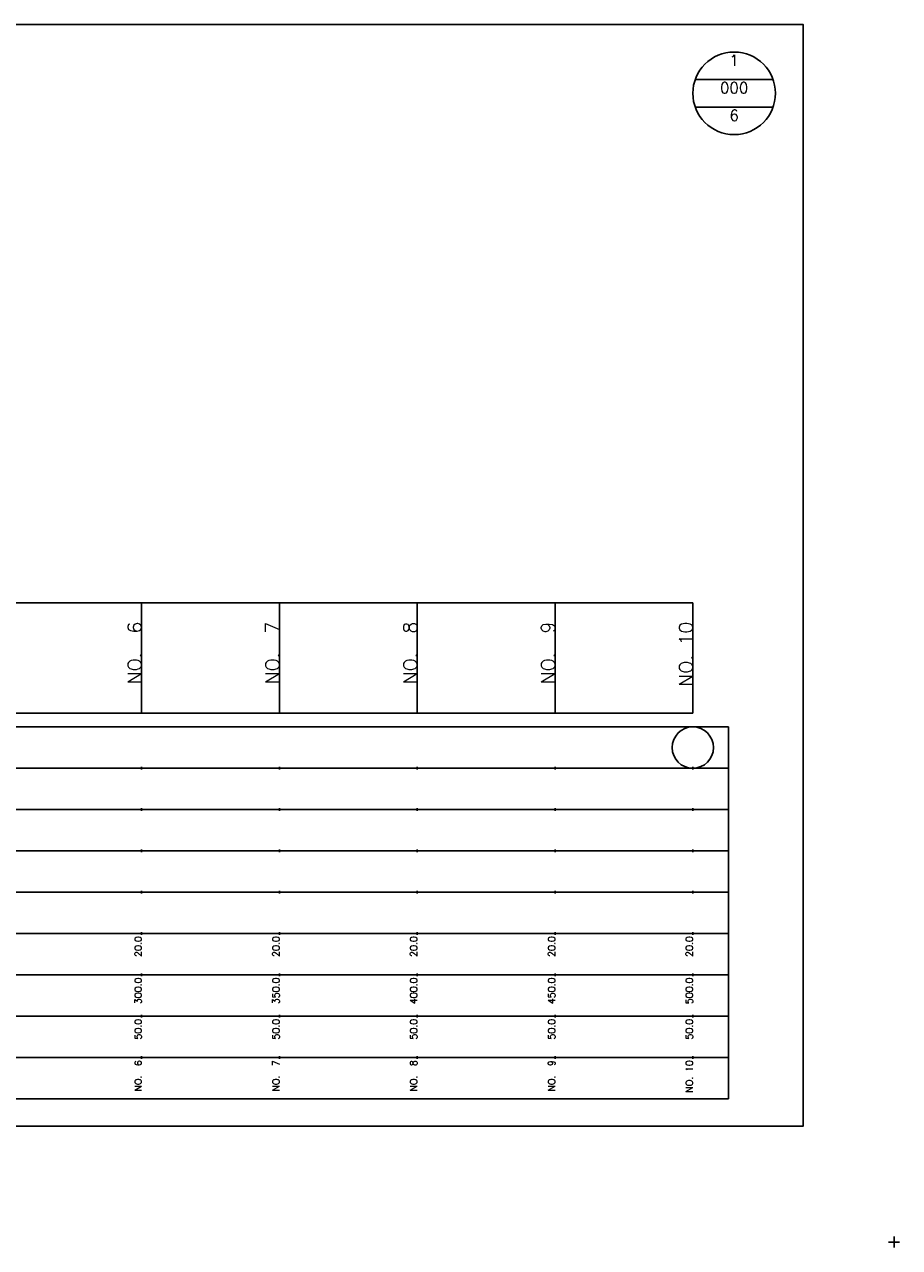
# Model space of a CAD drawing. Extents: x -504 to 685, y -2 to 968.
# Tile 3 of 5: x 367 to 685, y -2 to 442. Entities that reach past the tile are written whole.
import ezdxf
from ezdxf.enums import TextEntityAlignment as Align

# ---------------------------------------------------------------- set-up
doc = ezdxf.new("R2010")
doc.units = 0
doc.header["$LTSCALE"] = 5
for name, color, linetype in [('BOX', 5, 'CONTINUOUS'), ('DT1', 3, 'CONTINUOUS'), ('DT2', 6, 'CONTINUOUS'), ('LT1', 4, 'CONTINUOUS'), ('ST1', 7, 'CONTINUOUS')]:
    doc.layers.add(name, color=color, linetype=linetype)
doc.styles.add('GHS', font='ROMANS.shx', dxfattribs={"bigfont": 'GHS.shx'})

msp = doc.modelspace()

# ---------------------------------------------------------------- linework, layer by layer
at = {"layer": 'BOX'}
msp.add_lwpolyline([(50, 42), (650, 42), (650, 442), (50, 442), (50, 42)], dxfattribs=at)
at = {"layer": 'LT1'}
for p, q in [((410, 192), (410, 232)), ((460, 192), (460, 232)), ((510, 192), (510, 232)), ((560, 192), (560, 232)), ((610, 192), (610, 232)), ((410, 225.69), (410, 226.69)), ((460, 225.69), (460, 226.69)), ((510, 225.69), (510, 226.69)), ((560, 225.69), (560, 226.69)), ((610, 225.69), (610, 226.69)), ((110, 192), (610, 192)), ((410, 171.5), (410, 172.5)), ((460, 171.5), (460, 172.5)), ((510, 171.5), (510, 172.5)), ((560, 171.5), (560, 172.5)), ((610, 171.5), (610, 172.5)), ((410, 156.5), (410, 157.5)), ((460, 156.5), (460, 157.5)), ((510, 156.5), (510, 157.5)), ((560, 156.5), (560, 157.5)), ((610, 156.5), (610, 157.5)), ((410, 141.5), (410, 142.5)), ((460, 141.5), (460, 142.5)), ((510, 141.5), (510, 142.5)), ((560, 141.5), (560, 142.5)), ((610, 141.5), (610, 142.5)), ((410, 126.5), (410, 127.5)), ((460, 126.5), (460, 127.5)), ((510, 126.5), (510, 127.5)), ((560, 126.5), (560, 127.5)), ((610, 126.5), (610, 127.5)), ((410, 111.5), (410, 112.5)), ((460, 111.5), (460, 112.5)), ((510, 111.5), (510, 112.5)), ((560, 111.5), (560, 112.5)), ((610, 111.5), (610, 112.5)), ((410, 96.5), (410, 97.5)), ((460, 96.5), (460, 97.5)), ((510, 96.5), (510, 97.5)), ((560, 96.5), (560, 97.5)), ((610, 96.5), (610, 97.5)), ((410, 81.5), (410, 82.5)), ((460, 81.5), (460, 82.5)), ((510, 81.5), (510, 82.5)), ((560, 81.5), (560, 82.5)), ((610, 81.5), (610, 82.5)), ((410, 66.5), (410, 67.5)), ((460, 66.5), (460, 67.5)), ((510, 66.5), (510, 67.5)), ((560, 66.5), (560, 67.5)), ((610, 66.5), (610, 67.5))]:
    msp.add_line(p, q, dxfattribs=at)
msp.add_lwpolyline([(110, 232), (160, 232), (210, 232), (260, 232), (310, 232), (360, 232), (410, 232), (460, 232), (510, 232), (560, 232), (610, 232)], dxfattribs=at)
at = {"layer": 'ST1', "linetype": 'CONTINUOUS'}
for p, q in [((639.14, 422), (610.86, 422)), ((639.14, 412), (610.86, 412))]:
    msp.add_line(p, q, dxfattribs=at)
at = {"layer": 'ST1'}
for p, q in [((80, 187), (623, 187)), ((623, 52), (623, 187)), ((87.5, 172), (623, 172)), ((80, 157), (623, 157)), ((87.5, 142), (623, 142)), ((80, 127), (623, 127)), ((80, 112), (623, 112)), ((80, 97), (623, 97)), ((80, 82), (623, 82)), ((80, 67), (623, 67)), ((80, 52), (623, 52)), ((681, 0), (685, 0)), ((683, -2), (683, 2))]:
    msp.add_line(p, q, dxfattribs=at)
at = {"layer": 'ST1', "linetype": 'CONTINUOUS'}
for centre, radius in [((625, 417), 15), ((610, 179.5), 7.5)]:
    msp.add_circle(centre, radius, dxfattribs=at)

# ---------------------------------------------------------------- texts
at = {"layer": 'DT1', "style": 'GHS'}
for s, height, p in [('NO.  6', 5, (410, 225.19)), ('NO.  7', 5, (460, 225.19)), ('NO.  8', 5, (510, 225.19)), ('NO.  9', 5, (560, 225.19)), ('NO. 10', 5, (610, 225.19)), (' 20.0', 2.5, (410, 111)), (' 20.0', 2.5, (460, 111)), (' 20.0', 2.5, (510, 111)), (' 20.0', 2.5, (560, 111)), (' 20.0', 2.5, (610, 111)), ('   300.0', 2.5, (410, 96)), ('   350.0', 2.5, (460, 96)), ('   400.0', 2.5, (510, 96)), ('   450.0', 2.5, (560, 96)), ('   500.0', 2.5, (610, 96)), ('  50.0', 2.5, (410, 81)), ('  50.0', 2.5, (460, 81)), ('  50.0', 2.5, (510, 81)), ('  50.0', 2.5, (560, 81)), ('  50.0', 2.5, (610, 81)), ('NO.  6', 2.5, (410, 66)), ('NO.  7', 2.5, (460, 66)), ('NO.  8', 2.5, (510, 66)), ('NO.  9', 2.5, (560, 66)), ('NO. 10', 2.5, (610, 66))]:
    msp.add_text(s, height=height, rotation=90, dxfattribs=at).set_placement(p, align=Align.RIGHT)
at = {"layer": 'DT2', "linetype": 'CONTINUOUS', "style": 'GHS'}
for s, p in [('1', (625, 427)), ('000', (625, 417)), ('6', (625, 407))]:
    msp.add_text(s, height=4, dxfattribs=at).set_placement(p, align=Align.CENTER)

doc.saveas('drawing.dxf')
